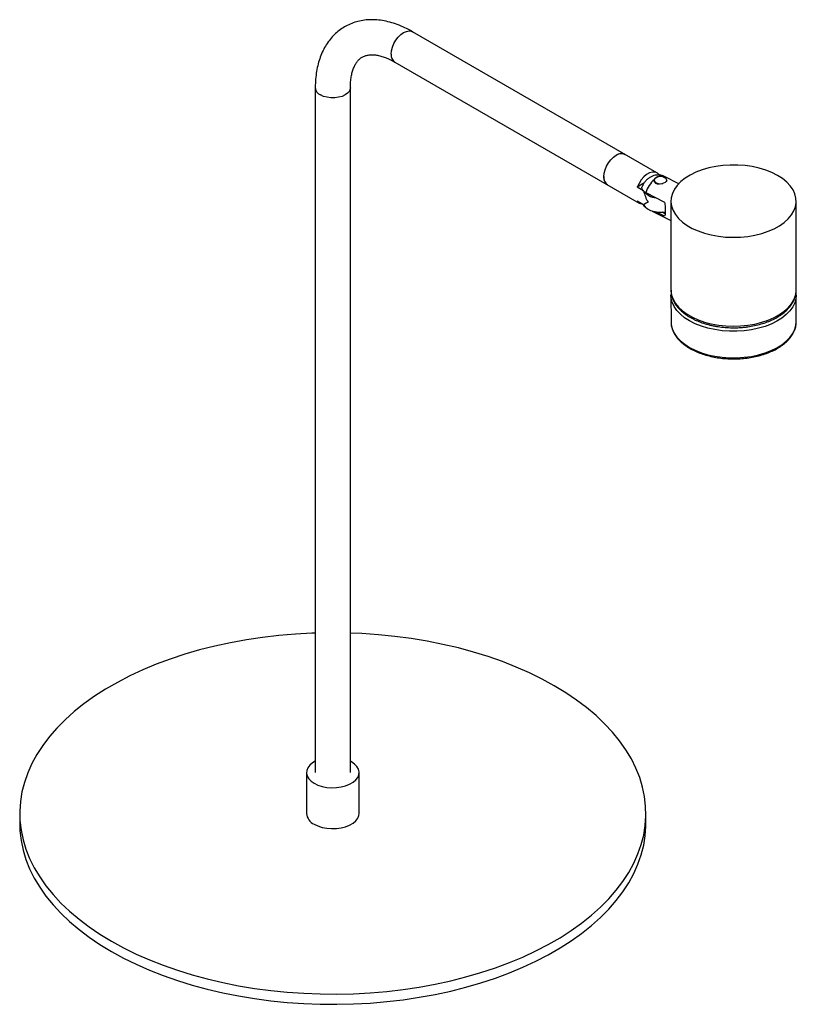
# Paper-space layout '_Isométrica' of a CAD drawing. Header units: millimetres. Extents: x -599 to -289, y -423 to -30.
import ezdxf

# ---------------------------------------------------------------- set-up
doc = ezdxf.new("R2010")
doc.units = ezdxf.units.MM

psp = doc.layouts.new('_Isométrica')

# ---------------------------------------------------------------- linework, layer by layer
at = {"color": 7, "linetype": 'Continuous', "lineweight": 25}
for p, q in [((-344.41, -91.28), (-441.99, -34.94)), ((-448.99, -47.07), (-351.41, -103.4)), ((-480.78, -57.34), (-480.78, -330.88)), ((-466.78, -330.88), (-466.78, -57.34)), ((-345.46, -94.28), (-345.46, -94.35)), ((-343.61, -92.03), (-343.93, -92.22)), ((-343.25, -92.24), (-343.61, -92.03)), ((-335.7, -95.67), (-341.36, -92.8)), ((-340.46, -94.35), (-340.46, -94.28)), ((-349.6, -95.5), (-352.22, -97.01)), ((-349.71, -98.46), (-352.22, -97.01)), ((-348.83, -99.22), (-341.31, -103.03)), ((-349.71, -104.09), (-352.22, -102.64)), ((-338.79, -102.64), (-338.77, -138.14)), ((-288.77, -138.11), (-288.79, -102.61)), ((-346.24, -106.58), (-338.79, -110.35)), ((-341.32, -108.69), (-344.87, -106.9)), ((-341.1, -107.67), (-342.35, -107.04)), ((-338.77, -140.19), (-338.77, -139.99)), ((-338.77, -140.19), (-338.76, -150.8)), ((-288.77, -140.15), (-288.78, -140.49)), ((-288.76, -150.77), (-288.77, -140.15)), ((-338.76, -150.8), (-338.75, -151.26)), ((-484.28, -330.88), (-484.28, -347.21)), ((-463.28, -347.21), (-463.28, -330.88)), ((-598.78, -347.21), (-598.78, -351.29)), ((-348.78, -351.29), (-348.78, -347.21))]:
    psp.add_line(p, q, dxfattribs=at)
at = {"color": 8, "linetype": 'Continuous', "lineweight": 25, "flags": 128}
for points in [[(-450.44, -43.86), (-450.32, -42.52), (-449.95, -41.1), (-449.36, -39.68), (-448.58, -38.32), (-447.64, -37.1), (-446.59, -36.07), (-445.49, -35.29), (-444.39, -34.8), (-443.35, -34.62), (-442.41, -34.76), (-441.99, -34.94)], [(-466.78, -57.35), (-466.82, -57.79), (-467.17, -58.67), (-467.85, -59.49), (-468.83, -60.2), (-470.05, -60.76), (-471.47, -61.15), (-472.99, -61.36), (-474.56, -61.36), (-476.09, -61.15), (-477.5, -60.76), (-478.73, -60.2)], [(-338.77, -138.14), (-338.77, -138.45), (-338.53, -140.16), (-337.94, -141.84), (-337.01, -143.46), (-335.76, -145.01), (-334.2, -146.46), (-332.35, -147.8), (-330.24, -149)], [(-288.78, -140.49), (-288.89, -141.56), (-289.35, -143.25), (-290.15, -144.89), (-291.29, -146.48), (-292.74, -147.97), (-294.48, -149.35), (-296.5, -150.61), (-298.76, -151.71), (-301.23, -152.66), (-303.87, -153.43), (-306.66, -154.01), (-309.54, -154.4), (-312.49, -154.59), (-315.45, -154.58), (-318.39, -154.37), (-321.26, -153.95), (-324.03, -153.35), (-326.65, -152.55), (-329.1, -151.59), (-331.33, -150.46), (-333.31, -149.19), (-335.02, -147.79), (-336.43, -146.29), (-337.52, -144.7), (-338.27, -143.04), (-338.69, -141.35), (-338.77, -140.19)], [(-330.24, -149), (-327.9, -150.05), (-325.36, -150.93), (-322.66, -151.63), (-319.84, -152.14), (-316.93, -152.46), (-313.97, -152.57), (-311.01, -152.48), (-308.09, -152.19), (-305.25, -151.71), (-302.53, -151.03), (-299.97, -150.17), (-297.6, -149.14), (-295.46, -147.96), (-293.58, -146.63), (-291.98, -145.19), (-290.68, -143.65), (-289.71, -142.04), (-289.08, -140.36), (-288.79, -138.66), (-288.77, -138.11)], [(-338.75, -151.26), (-338.68, -151.96), (-338.27, -153.65), (-337.51, -155.31), (-336.42, -156.9), (-335.01, -158.4), (-333.3, -159.8), (-331.32, -161.07), (-329.09, -162.2), (-326.65, -163.16), (-324.02, -163.96), (-321.25, -164.56), (-318.38, -164.98), (-315.44, -165.19), (-312.48, -165.2), (-309.54, -165.01), (-306.65, -164.62), (-303.87, -164.04), (-301.22, -163.27), (-298.75, -162.32), (-296.49, -161.22), (-294.48, -159.96), (-292.73, -158.58), (-291.28, -157.09), (-290.15, -155.5), (-289.34, -153.86), (-288.88, -152.17), (-288.76, -150.77)]]:
    psp.add_lwpolyline(points, dxfattribs=at)
at = {"color": 7, "linetype": 'Continuous', "lineweight": 25, "flags": 128}
for points in [[(-365.59, -92.85), (-365.47, -91.5), (-365.1, -90.09), (-364.51, -88.66), (-363.73, -87.3), (-362.79, -86.08), (-361.74, -85.05), (-360.64, -84.27), (-359.54, -83.78), (-358.49, -83.6), (-357.55, -83.74), (-357.14, -83.93)], [(-364.14, -96.05), (-364.51, -95.79), (-365.1, -95.05), (-365.47, -94.05), (-365.59, -92.85), (-365.47, -91.5), (-365.1, -90.09), (-364.51, -88.66), (-363.73, -87.3), (-362.79, -86.08), (-361.74, -85.05), (-360.64, -84.27)], [(-330.26, -113.5), (-327.92, -114.55), (-325.39, -115.43), (-322.68, -116.13), (-319.86, -116.64), (-316.95, -116.95), (-313.99, -117.07), (-311.03, -116.98), (-308.11, -116.69), (-305.27, -116.2), (-302.55, -115.52), (-299.99, -114.66), (-297.62, -113.63), (-295.48, -112.45), (-293.6, -111.13), (-292, -109.69), (-290.7, -108.15), (-289.73, -106.53), (-289.1, -104.86), (-288.81, -103.16), (-288.88, -101.45), (-289.29, -99.75), (-290.05, -98.1), (-291.14, -96.51), (-292.55, -95), (-294.26, -93.6), (-296.24, -92.33), (-298.47, -91.21), (-300.91, -90.24), (-303.53, -89.45), (-306.3, -88.84), (-309.18, -88.43), (-312.12, -88.21), (-315.08, -88.2), (-318.02, -88.39), (-320.91, -88.78), (-323.69, -89.36), (-326.34, -90.13), (-328.81, -91.08), (-331.07, -92.19), (-333.08, -93.44), (-334.83, -94.83), (-336.28, -96.32), (-337.41, -97.9), (-338.22, -99.55), (-338.68, -101.24), (-338.79, -102.95), (-338.55, -104.65), (-337.96, -106.33), (-337.03, -107.96), (-335.78, -109.51), (-334.22, -110.96), (-332.37, -112.3), (-330.26, -113.5)], [(-343.61, -92.03), (-344.29, -91.35), (-345.17, -91), (-346.21, -90.99), (-347.33, -91.33), (-348.49, -92), (-349.62, -92.96), (-350.65, -94.16), (-351.53, -95.53), (-352.22, -97.01)], [(-340.57, -94.69), (-340.46, -94.28), (-340.65, -93.72), (-341.2, -93.26), (-342.01, -92.94), (-342.96, -92.83), (-343.92, -92.94), (-344.73, -93.26), (-345.27, -93.72), (-345.46, -94.28), (-345.27, -94.83), (-344.73, -95.3), (-343.92, -95.61), (-342.96, -95.72), (-342.01, -95.61), (-341.98, -95.6)], [(-340.48, -94.35), (-340.47, -94.41), (-340.65, -94.79), (-341.1, -95.16), (-341.73, -95.49), (-342.47, -95.74), (-343.3, -95.88), (-344.11, -95.82), (-344.78, -95.55), (-345.22, -95.12), (-345.44, -94.57), (-345.39, -93.93), (-345.39, -93.93)], [(-347.91, -103.05), (-348.69, -103.5), (-349.29, -103.85), (-349.71, -104.09)], [(-349.71, -104.09), (-349.1, -104.96), (-348.16, -105.72), (-346.95, -106.34), (-345.52, -106.78), (-343.95, -107.01), (-342.33, -107.04), (-341.07, -106.9)], [(-480.78, -275.16), (-482.09, -275.21), (-488.72, -275.57), (-495.3, -276.13), (-501.82, -276.89), (-508.27, -277.85), (-514.61, -279.01), (-520.84, -280.36), (-526.94, -281.9), (-532.89, -283.63), (-538.66, -285.53), (-544.26, -287.62), (-549.65, -289.87), (-554.83, -292.28), (-559.78, -294.85), (-564.49, -297.56), (-568.94, -300.42), (-573.12, -303.41), (-577.01, -306.52), (-580.62, -309.75), (-583.92, -313.09), (-586.91, -316.52), (-589.58, -320.04), (-591.92, -323.64), (-593.93, -327.3), (-595.59, -331.02), (-596.91, -334.79), (-597.88, -338.59), (-598.5, -342.41), (-598.77, -346.25), (-598.68, -350.09), (-598.24, -353.93), (-597.44, -357.74), (-596.29, -361.52), (-594.8, -365.27), (-592.96, -368.96), (-590.79, -372.59), (-588.28, -376.15), (-585.45, -379.63), (-582.31, -383.01), (-578.85, -386.3), (-575.1, -389.47), (-571.06, -392.52), (-566.74, -395.45), (-562.17, -398.24)], [(-562.17, -398.24), (-557.34, -400.88), (-552.27, -403.37), (-546.98, -405.7), (-541.49, -407.87), (-535.8, -409.86), (-529.93, -411.68), (-523.91, -413.31), (-517.74, -414.76), (-511.45, -416.02), (-505.06, -417.08), (-498.57, -417.94), (-492.02, -418.6), (-485.41, -419.06), (-478.77, -419.32), (-472.11, -419.37), (-465.46, -419.21), (-458.84, -418.86), (-452.25, -418.29), (-445.73, -417.53), (-439.29, -416.57), (-432.94, -415.41), (-426.71, -414.06), (-420.62, -412.52), (-414.67, -410.8), (-408.89, -408.89), (-403.3, -406.81), (-397.9, -404.56), (-392.72, -402.15), (-387.77, -399.58), (-383.07, -396.86), (-378.62, -394), (-374.44, -391.01), (-370.54, -387.9), (-366.94, -384.67), (-363.64, -381.33), (-360.65, -377.9), (-357.98, -374.38), (-355.64, -370.79), (-353.63, -367.12), (-351.96, -363.4), (-350.64, -359.64), (-349.67, -355.84), (-349.05, -352.01), (-348.79, -348.17), (-348.88, -344.33), (-349.32, -340.5), (-350.12, -336.68), (-351.26, -332.9), (-352.75, -329.15), (-354.59, -325.46), (-356.77, -321.83), (-359.27, -318.27), (-362.1, -314.79), (-365.25, -311.41), (-368.7, -308.12), (-372.46, -304.95), (-376.49, -301.9), (-380.81, -298.97), (-385.39, -296.19), (-390.22, -293.54), (-395.29, -291.05), (-400.57, -288.72), (-406.07, -286.55), (-411.76, -284.56), (-417.62, -282.74), (-423.65, -281.11), (-429.81, -279.66), (-436.1, -278.41), (-442.5, -277.35), (-448.98, -276.48), (-455.54, -275.82), (-462.15, -275.36), (-466.78, -275.16)], [(-480.78, -326.36), (-481.86, -327.01), (-482.95, -327.93), (-483.73, -328.95), (-484.18, -330.04), (-484.27, -331.16), (-484, -332.27), (-483.38, -333.33), (-482.44, -334.31), (-481.2, -335.17)], [(-481.2, -335.17), (-479.71, -335.88), (-478.02, -336.43), (-476.18, -336.78), (-474.26, -336.94), (-472.33, -336.88), (-470.44, -336.63), (-468.67, -336.18), (-467.07, -335.54), (-465.7, -334.75), (-464.6, -333.83), (-463.82, -332.81), (-463.38, -331.72), (-463.29, -330.6), (-463.56, -329.49), (-464.17, -328.43), (-465.12, -327.46), (-466.35, -326.59), (-466.78, -326.36)], [(-481.2, -351.5), (-479.71, -352.21), (-478.02, -352.76), (-476.18, -353.11), (-474.26, -353.27), (-472.33, -353.21), (-470.44, -352.96), (-468.67, -352.51), (-467.07, -351.87), (-465.7, -351.08), (-464.6, -350.16), (-463.82, -349.14), (-463.38, -348.05), (-463.28, -347.21)], [(-598.78, -351.29), (-598.68, -354.18), (-598.24, -358.01), (-597.44, -361.82), (-596.29, -365.61), (-594.8, -369.35), (-592.96, -373.04), (-590.79, -376.68), (-588.28, -380.23), (-585.45, -383.71), (-582.31, -387.1), (-578.85, -390.38), (-575.1, -393.55), (-571.06, -396.61), (-566.74, -399.53), (-562.17, -402.32)], [(-562.17, -402.32), (-557.34, -404.96), (-552.27, -407.45), (-546.98, -409.79), (-541.49, -411.95), (-535.8, -413.95), (-529.93, -415.76), (-523.91, -417.4), (-517.74, -418.84), (-511.45, -420.1), (-505.06, -421.16), (-498.57, -422.02), (-492.02, -422.68), (-485.41, -423.14), (-478.77, -423.4), (-472.11, -423.45), (-465.46, -423.3), (-458.84, -422.94), (-452.25, -422.38), (-445.73, -421.62), (-439.29, -420.65), (-432.94, -419.5), (-426.71, -418.14), (-420.62, -416.6), (-414.67, -414.88), (-408.89, -412.97), (-403.3, -410.89), (-397.9, -408.64), (-392.72, -406.23), (-387.77, -403.66), (-383.07, -400.94), (-378.62, -398.09), (-374.44, -395.1), (-370.54, -391.98), (-366.94, -388.75), (-363.64, -385.42), (-360.65, -381.98), (-357.98, -378.46), (-355.64, -374.87), (-353.63, -371.21), (-351.96, -367.49), (-350.64, -363.72), (-349.67, -359.92), (-349.05, -356.09), (-348.79, -352.25), (-348.78, -351.29)]]:
    psp.add_lwpolyline(points, dxfattribs=at)
at = {"color": 8, "linetype": 'Continuous', "lineweight": 25}
for centre, radius, start, end in [((-447.02, -44.25), 3.44, 173.6038, 235.084), ((-477.35, -57.04), 3.44, 184.9029, 246.4024), ((-342.49, -95.4), 2.83, 66.5226, 119.1554), ((-313.76, -113.22), 40, 253.8113, 278.7343)]:
    psp.add_arc(centre, radius, start, end, dxfattribs=at)
at = {"color": 7, "linetype": 'Continuous', "lineweight": 25}
for centre, radius, start, end in [((-358.6, -87.04), 3.44, 64.9178, 126.3926), ((-362.17, -93.23), 3.44, 173.6038, 235.084), ((-337.08, -103.1), 12.37, 132.2019, 161.7559), ((-334.23, -95.05), 15.85, 192.3928, 210.3043), ((-344.21, -94.58), 6.73, 215.1792, 265.417), ((-350.19, -101.29), 2.44, 213.7654, 266.24), ((-479.07, -346.72), 5.23, 185.3491, 245.9711)]:
    psp.add_arc(centre, radius, start, end, dxfattribs=at)
for points, knots in [([(-441.99, -34.94), (-442.52, -34.65), (-444.02, -33.81), (-446.53, -32.63), (-449.51, -31.52), (-452.49, -30.72), (-455.44, -30.24), (-458.31, -30.1), (-461.09, -30.28), (-463.74, -30.78), (-466.24, -31.58), (-468.58, -32.67), (-470.74, -34.03), (-472.71, -35.64), (-474.48, -37.49), (-476.05, -39.57), (-477.41, -41.87), (-478.56, -44.39), (-479.48, -47.11), (-480.17, -50.02), (-480.61, -53.11), (-480.77, -55.58), (-480.78, -57.01), (-480.78, -57.34)], [0, 0, 0, 0, 0.028782, 0.082444, 0.136116, 0.189476, 0.242232, 0.294091, 0.344847, 0.394445, 0.442991, 0.490725, 0.537969, 0.585046, 0.632241, 0.6799, 0.728311, 0.777673, 0.82806, 0.879416, 0.931566, 0.984271, 1, 1, 1, 1]), ([(-466.78, -57.34), (-466.77, -56.93), (-466.76, -55.74), (-466.6, -53.91), (-466.25, -51.94), (-465.77, -50.2), (-465.16, -48.71), (-464.46, -47.45), (-463.66, -46.42), (-462.77, -45.57), (-461.77, -44.92), (-460.64, -44.46), (-459.39, -44.2), (-457.99, -44.12), (-456.41, -44.25), (-454.64, -44.61), (-452.77, -45.22), (-450.88, -46.03), (-449.59, -46.74), (-448.99, -47.07)], [0, 0, 0, 0, 0.0301829, 0.0877081, 0.1450576, 0.2024295, 0.2601633, 0.318912, 0.3797733, 0.4445643, 0.5160517, 0.5874464, 0.6508658, 0.7098672, 0.7726396, 0.8325381, 0.8910342, 0.9489969, 1, 1, 1, 1]), ([(-341.38, -92.84), (-341.57, -92.74), (-342.13, -92.42), (-343.18, -92.21), (-344.42, -92.17), (-345.61, -92.4), (-346.74, -92.84), (-347.79, -93.5), (-348.76, -94.39), (-349.56, -95.35), (-349.93, -96.07), (-350.08, -96.36)], [0, 0, 0, 0, 0.059637, 0.183567, 0.301254, 0.415783, 0.530258, 0.648262, 0.773571, 0.908009, 1, 1, 1, 1]), ([(-343.87, -92.93), (-344.06, -92.95), (-344.23, -92.98), (-344.56, -93.09), (-344.71, -93.17), (-344.98, -93.34), (-345.09, -93.44), (-345.27, -93.67), (-345.34, -93.8), (-345.39, -93.93)], [0, 0, 0, 0, 0.25, 0.25, 0.5, 0.5, 0.75, 0.75, 1, 1, 1, 1]), ([(-348.83, -99.22), (-348.87, -99.2), (-349.27, -99), (-349.91, -98.51), (-350.37, -97.68), (-350.41, -96.93), (-350.15, -96.51), (-350.06, -96.37)], [0, 0, 0, 0, 0.025948, 0.300295, 0.575014, 0.857732, 1, 1, 1, 1]), ([(-349.91, -103.99), (-349.76, -104.21), (-349.44, -104.67), (-348.99, -105), (-348.75, -105.18)], [0, 0, 0, 0, 0.482363, 1, 1, 1, 1]), ([(-349.89, -103.97), (-349.77, -104.17), (-349.61, -104.42), (-349.29, -104.61), (-349.21, -104.66)], [0, 0, 0, 0, 0.766285, 1, 1, 1, 1]), ([(-341.31, -103.03), (-341.27, -103.35), (-341.23, -103.67), (-341.17, -104.3), (-341.14, -104.63), (-341.1, -105.26), (-341.09, -105.56), (-341.07, -106), (-341.07, -106.14), (-341.06, -106.42), (-341.06, -106.56), (-341.06, -106.95), (-341.07, -107.19), (-341.09, -107.62), (-341.11, -107.82), (-341.17, -108.32), (-341.24, -108.55), (-341.32, -108.69)], [0, 0, 0, 0, 0.125, 0.125, 0.25, 0.25, 0.375, 0.375, 0.4375, 0.4375, 0.5, 0.5, 0.625, 0.625, 0.75, 0.75, 1, 1, 1, 1]), ([(-338.7, -139.09), (-338.7, -139.1), (-338.77, -139.39), (-338.75, -139.69), (-338.73, -139.97)], [0, 0, 0, 0, 0.0470483, 1, 1, 1, 1]), ([(-338.74, -138.17), (-338.74, -138.57), (-338.73, -139.55), (-338.35, -141.08), (-337.67, -142.73), (-336.68, -144.32), (-335.4, -145.83), (-333.84, -147.24), (-332.03, -148.55), (-330.63, -149.31), (-329.93, -149.69)], [0, 0, 0, 0, 0.089219, 0.215488, 0.342269, 0.470582, 0.60083, 0.732798, 0.865922, 1, 1, 1, 1]), ([(-329.93, -149.69), (-329.54, -149.88), (-328.43, -150.42), (-326.43, -151.2), (-323.92, -151.97), (-321.28, -152.56), (-318.55, -152.97), (-315.76, -153.19), (-312.95, -153.23), (-310.15, -153.08), (-307.39, -152.75), (-304.71, -152.23), (-302.14, -151.53), (-299.71, -150.67), (-297.46, -149.64), (-295.41, -148.46), (-293.58, -147.14), (-292.01, -145.68), (-290.73, -144.12), (-289.75, -142.47), (-289.1, -140.75), (-288.77, -139.18), (-288.8, -138.19), (-288.81, -137.78)], [0, 0, 0, 0, 0.026304, 0.075997, 0.125633, 0.175203, 0.224716, 0.27419, 0.323645, 0.373104, 0.422583, 0.472106, 0.521694, 0.571371, 0.621152, 0.671044, 0.721025, 0.770998, 0.82078, 0.870115, 0.918748, 0.966569, 1, 1, 1, 1]), ([(-288.81, -140.52), (-288.77, -140.08), (-288.74, -139.61), (-288.83, -139.15), (-288.84, -139.13)], [0, 0, 0, 0, 0.942809, 1, 1, 1, 1]), ([(-338.74, -151.29), (-338.74, -151.34), (-338.76, -151.95), (-338.49, -153.12), (-337.93, -154.76), (-337.03, -156.35), (-335.85, -157.87), (-334.38, -159.3), (-332.65, -160.62), (-330.68, -161.81), (-328.49, -162.87), (-326.11, -163.77), (-323.58, -164.5), (-320.93, -165.07), (-318.19, -165.45), (-315.4, -165.65), (-312.58, -165.66), (-309.78, -165.49), (-307.03, -165.13), (-304.37, -164.6), (-301.82, -163.89), (-299.41, -163.01), (-297.19, -161.98), (-295.17, -160.8), (-293.38, -159.48), (-291.86, -158.05), (-290.61, -156.51), (-289.67, -154.89), (-289.06, -153.22), (-288.76, -151.83), (-288.79, -151.01), (-288.8, -150.77)], [0, 0, 0, 0, 0.0029736, 0.0381735, 0.0734073, 0.1089046, 0.1447797, 0.1810063, 0.2174767, 0.2540739, 0.2907097, 0.3273285, 0.3639158, 0.4004705, 0.4369982, 0.4735079, 0.5100097, 0.5465147, 0.5830305, 0.6195682, 0.656139, 0.6927535, 0.7294195, 0.7661391, 0.8029019, 0.8396599, 0.8763227, 0.912761, 0.9488381, 0.9844898, 1, 1, 1, 1])]:
    psp.add_open_spline(points, degree=3, knots=knots, dxfattribs=at)

doc.saveas('drawing.dxf')
